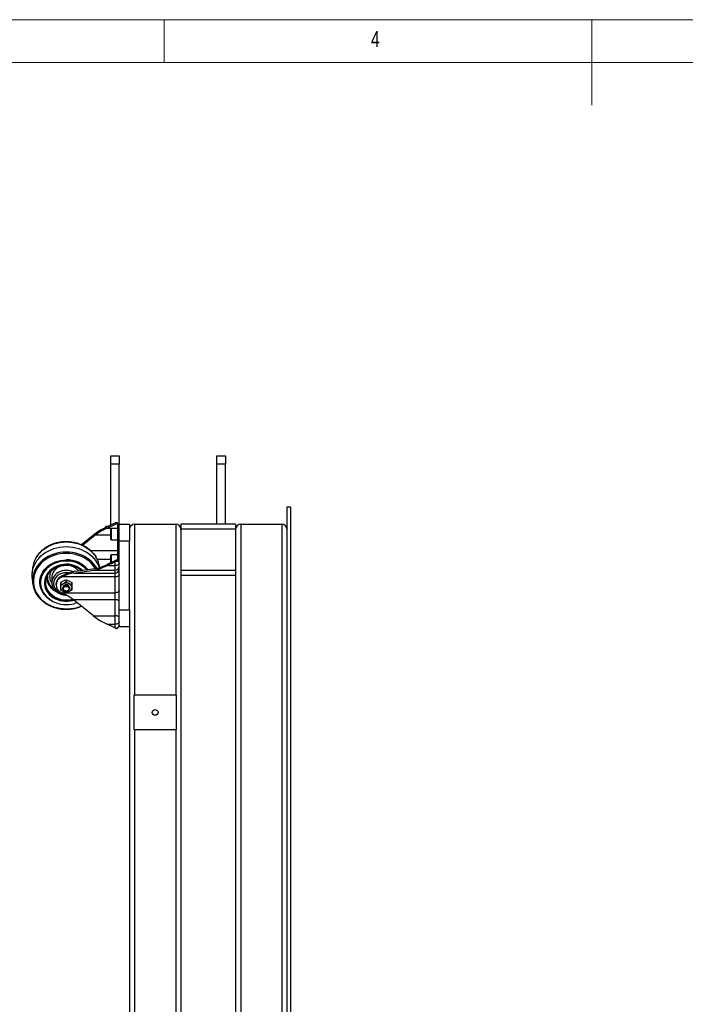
# Model space of a CAD drawing. Header units: millimetres. Extents: x 5 to 415, y 5 to 292.
# Tile 23 of 25: x 143 to 221, y 177 to 292. Entities that reach past the tile are written whole.
import ezdxf

# ---------------------------------------------------------------- set-up
doc = ezdxf.new("R2010")
doc.units = ezdxf.units.MM
doc.layers.add('NOTES', color=6, linetype='Continuous')
doc.layers.add('TRAIT-FORT', color=4, linetype='Continuous', lineweight=25)
doc.styles.add('SLDTEXTSTYLE0', font='TXT', dxfattribs={"width": 0.75})

msp = doc.modelspace()

# ---------------------------------------------------------------- linework, layer by layer
at = {"lineweight": 18}
for p, q in [((415, 292), (5, 292)), ((160, 287), (160, 292)), ((210, 292), (210, 282)), ((410, 287), (10, 287))]:
    msp.add_line(p, q, dxfattribs=at)
at = {"layer": 'TRAIT-FORT', "lineweight": 25}
for p, q in [((153.75, 241.03), (154.75, 241.03)), ((153.75, 240.03), (153.75, 241.03)), ((154.75, 241.03), (154.75, 240.03)), ((166.15, 241.03), (167.15, 241.03)), ((166.15, 240.03), (166.15, 241.03)), ((167.15, 241.03), (167.15, 240.03)), ((153.75, 232.92), (153.75, 240.03)), ((154.75, 240.03), (153.75, 240.03)), ((154.75, 233.03), (154.75, 240.03)), ((167.15, 240.03), (166.15, 240.03)), ((166.15, 233.03), (166.15, 240.03)), ((167.15, 233.03), (167.15, 240.03)), ((174.75, 235.03), (174.35, 235.03)), ((174.35, 235.03), (174.35, 118.03)), ((174.75, 235.03), (174.75, 118.03)), ((153.15, 232.63), (153.15, 232.73)), ((153.45, 232.78), (153.2, 232.78)), ((153.2, 232.78), (153.2, 232.66)), ((153.24, 232.54), (154.47, 233.13)), ((154.55, 232.54), (153.24, 232.54)), ((154.25, 233.16), (153.32, 232.71)), ((154.55, 232.51), (153.81, 232.51)), ((153.81, 232.51), (153.81, 231.21)), ((154.47, 233.13), (154.47, 233.22)), ((154.47, 233.22), (154.49, 233.21)), ((154.5, 233.2), (154.47, 233.21)), ((154.49, 233.21), (154.52, 233.17)), ((154.52, 233.17), (154.55, 233.15)), ((154.55, 233.15), (154.55, 232.97)), ((154.55, 232.97), (154.55, 229.55)), ((154.75, 233.03), (155.95, 233.03)), ((154.75, 231.03), (154.75, 233.03)), ((155.95, 233.03), (155.95, 231.03)), ((156.55, 233.03), (161.35, 233.03)), ((156.55, 233.03), (156.55, 213.03)), ((161.35, 233.03), (161.35, 213.03)), ((168.35, 233.03), (161.95, 233.03)), ((161.95, 233.03), (161.95, 232.43)), ((168.35, 233.03), (168.35, 232.43)), ((168.95, 233.03), (168.95, 120.03)), ((168.95, 233.03), (173.75, 233.03)), ((173.75, 233.03), (173.75, 120.03)), ((151.72, 231.74), (150.32, 230.61)), ((150.45, 230.56), (151.9, 231.73)), ((153.75, 231.73), (151.9, 231.73)), ((153.75, 231.27), (153.75, 232.45)), ((168.35, 232.43), (161.95, 232.43)), ((161.95, 232.43), (161.95, 227.63)), ((168.35, 232.43), (168.35, 227.63)), ((153.81, 231.21), (154.55, 231.21)), ((154.75, 223.03), (154.75, 231.03)), ((155.95, 231.03), (154.75, 231.03)), ((155.95, 223.03), (155.95, 231.03)), ((154.55, 229.92), (151.42, 229.92)), ((153.75, 228.53), (153.75, 229.39)), ((154.55, 229.45), (153.81, 229.45)), ((153.81, 229.45), (153.81, 228.56)), ((154.55, 229.55), (154.55, 228.89)), ((144.62, 227.9), (144.56, 227.31)), ((148.55, 228.23), (148.83, 228.22)), ((152.17, 228.94), (153.75, 228.94)), ((154.47, 228.87), (153.24, 228.29)), ((153.32, 228.19), (154.25, 228.63)), ((153.32, 228.19), (154.25, 228.19)), ((154.25, 228.63), (154.25, 228.19)), ((154.25, 228.19), (154.25, 227.65)), ((154.47, 228.78), (154.47, 228.87)), ((154.49, 228.81), (154.47, 228.78)), ((154.52, 228.91), (154.49, 228.81)), ((154.55, 228.89), (154.52, 228.91)), ((144.56, 226.75), (144.62, 226.16)), ((146.85, 226.75), (146.87, 226.16)), ((148.06, 226.98), (147.96, 226.93)), ((147.96, 226.82), (147.96, 226.93)), ((147.96, 226.82), (148.06, 226.87)), ((154.25, 226.87), (148.06, 226.87)), ((149.39, 227.32), (151.72, 227.65)), ((149.39, 227.32), (154.25, 227.32)), ((151.9, 227.83), (149.66, 227.52)), ((151.72, 227.65), (154.25, 227.65)), ((154.25, 227.65), (154.25, 227.32)), ((154.25, 227.32), (154.25, 226.87)), ((154.25, 226.87), (154.25, 225.01)), ((168.35, 227.63), (161.95, 227.63)), ((161.95, 227.63), (161.95, 227.03)), ((161.95, 227.03), (161.95, 126.03)), ((168.35, 227.03), (161.95, 227.03)), ((168.35, 227.63), (168.35, 227.03)), ((168.35, 227.03), (168.35, 126.03)), ((145.55, 226.2), (145.55, 226.18)), ((146.87, 226.26), (146.87, 226.16)), ((147.35, 226.04), (147.35, 225.94)), ((147.9, 226.21), (147.9, 225.98)), ((147.9, 225.97), (147.9, 226.2)), ((148.15, 225.62), (148.15, 225.53)), ((148.55, 226.29), (148.55, 226.52)), ((148.56, 226.52), (148.56, 226.29)), ((148.95, 225.53), (148.95, 225.62)), ((149.2, 225.98), (149.2, 226.21)), ((149.2, 226.2), (149.2, 225.97)), ((147.96, 225.05), (148.06, 225.01)), ((148.06, 225.01), (154.25, 225.01)), ((154.25, 225.01), (154.25, 224.19)), ((154.25, 224.19), (149.39, 224.19)), ((151.72, 222.32), (149.39, 224.19)), ((154.25, 224.19), (154.25, 222.32)), ((151.72, 222.32), (154.25, 222.32)), ((154.25, 222.32), (154.25, 221.34)), ((154.75, 223.03), (155.95, 223.03)), ((154.75, 221.03), (154.75, 223.03)), ((155.95, 223.03), (155.95, 221.6)), ((153.32, 221.34), (154.25, 221.34)), ((154.25, 220.9), (153.32, 221.34)), ((154.25, 221.34), (154.25, 220.9)), ((154.72, 221.16), (154.74, 221.25)), ((155.95, 221.03), (154.75, 221.03)), ((155.95, 221.6), (155.95, 129.46)), ((154.47, 220.84), (154.49, 220.85)), ((154.47, 220.84), (154.47, 220.84)), ((156.45, 213.03), (156.45, 209.03)), ((161.45, 213.03), (156.45, 213.03)), ((161.45, 209.03), (161.45, 213.03)), ((156.45, 209.03), (161.45, 209.03)), ((156.55, 209.03), (156.55, 144.03)), ((161.35, 209.03), (161.35, 144.03))]:
    msp.add_line(p, q, dxfattribs=at)
at = {"layer": 'TRAIT-FORT', "lineweight": 25, "flags": 128}
for points in [[(144.56, 226.75), (144.55, 226.95), (144.56, 227.27), (144.6, 227.58), (144.68, 227.89), (144.8, 228.19), (144.94, 228.49), (145.12, 228.77), (145.33, 229.03), (145.56, 229.28), (145.82, 229.51), (146.11, 229.71), (146.42, 229.89), (146.74, 230.05), (147.09, 230.18), (147.44, 230.28), (147.8, 230.36), (148.18, 230.4), (148.55, 230.41)], [(145.05, 229.15), (145.14, 229.29), (145.34, 229.55), (145.57, 229.8), (145.83, 230.03), (146.11, 230.24), (146.42, 230.43), (146.74, 230.59), (147.09, 230.72), (147.44, 230.82), (147.8, 230.9), (148.18, 230.94), (148.55, 230.96)], [(148.55, 230.96), (148.93, 230.94), (149.3, 230.9), (149.66, 230.82), (150.02, 230.72), (150.36, 230.59), (150.68, 230.43), (150.99, 230.24), (151.27, 230.03), (151.53, 229.8), (151.76, 229.55), (151.96, 229.29), (152.03, 229.18)], [(148.55, 230.41), (148.93, 230.4), (149.3, 230.36), (149.66, 230.28), (150.02, 230.18), (150.36, 230.05), (150.68, 229.89), (150.99, 229.71), (151.28, 229.51), (151.54, 229.28), (151.78, 229.03), (151.98, 228.77), (152.16, 228.49), (152.31, 228.19), (152.4, 227.95)], [(148.55, 229.61), (148.18, 229.59), (147.81, 229.55), (147.46, 229.47), (147.11, 229.37), (146.77, 229.24), (146.45, 229.08), (146.15, 228.89), (145.87, 228.69), (145.62, 228.46), (145.4, 228.21), (145.2, 227.94), (145.04, 227.66), (144.91, 227.37), (144.81, 227.06), (144.75, 226.76), (144.72, 226.44), (144.73, 226.13), (144.77, 225.82), (144.85, 225.51), (144.97, 225.21), (145.12, 224.93), (145.3, 224.65), (145.51, 224.4), (145.75, 224.16), (146.01, 223.94), (146.3, 223.74), (146.61, 223.57), (146.94, 223.42), (147.28, 223.31), (147.63, 223.22), (148, 223.16), (148.37, 223.13), (148.74, 223.13), (149.1, 223.16), (149.47, 223.22), (149.82, 223.31), (150.17, 223.42), (150.29, 223.47)], [(148.55, 229.77), (148.18, 229.76), (147.8, 229.71), (147.44, 229.64), (147.09, 229.54), (146.74, 229.4), (146.42, 229.25), (146.11, 229.06), (145.83, 228.85), (145.57, 228.62), (145.34, 228.37), (145.14, 228.11), (144.97, 227.82), (144.83, 227.53), (144.77, 227.38)], [(152.11, 227.88), (151.96, 228.11), (151.76, 228.37), (151.53, 228.62), (151.27, 228.85), (150.99, 229.06), (150.68, 229.25), (150.36, 229.4), (150.02, 229.54), (149.66, 229.64), (149.3, 229.71), (148.93, 229.76), (148.55, 229.77)], [(151.96, 227.84), (151.9, 227.94), (151.7, 228.21), (151.48, 228.46), (151.23, 228.69), (150.95, 228.89), (150.65, 229.08), (150.33, 229.24), (150, 229.37), (149.65, 229.47), (149.29, 229.55), (148.92, 229.59), (148.55, 229.61)], [(146.92, 224.05), (146.69, 224.18), (146.44, 224.37), (146.21, 224.57), (146.01, 224.8), (145.83, 225.04), (145.69, 225.29), (145.59, 225.56), (145.52, 225.84), (145.48, 226.12), (145.48, 226.4), (145.52, 226.68), (145.59, 226.95), (145.69, 227.22), (145.83, 227.48), (146.01, 227.72), (146.21, 227.94), (146.44, 228.15), (146.69, 228.33), (146.97, 228.49), (147.26, 228.62), (147.57, 228.72), (147.89, 228.8), (148.22, 228.84), (148.55, 228.86)], [(148.55, 228.72), (148.23, 228.71), (147.91, 228.66), (147.59, 228.59), (147.29, 228.49), (147, 228.36), (146.74, 228.2), (146.49, 228.03), (146.26, 227.83), (146.07, 227.61), (145.9, 227.37), (145.76, 227.12), (145.66, 226.86), (145.59, 226.59), (145.56, 226.32), (145.56, 226.04), (145.59, 225.77), (145.66, 225.5), (145.76, 225.24), (145.9, 224.99), (146.07, 224.76), (146.26, 224.54), (146.49, 224.34), (146.74, 224.16), (147, 224.01), (147.29, 223.88), (147.59, 223.78), (147.91, 223.7), (148.23, 223.66), (148.55, 223.64), (148.88, 223.66), (149.2, 223.7), (149.51, 223.78), (149.79, 223.87)], [(148.55, 228.34), (148.25, 228.33), (147.95, 228.28), (147.66, 228.21), (147.39, 228.1), (147.13, 227.97), (146.89, 227.82), (146.67, 227.64), (146.48, 227.44), (146.32, 227.22), (146.19, 226.99), (146.09, 226.75), (146.03, 226.5), (146, 226.25), (146.01, 225.99), (146.06, 225.74), (146.14, 225.49), (146.25, 225.25), (146.39, 225.03), (146.57, 224.82), (146.77, 224.63), (147, 224.47), (147.25, 224.32), (147.52, 224.21), (147.81, 224.12), (148.1, 224.06), (148.4, 224.03), (148.7, 224.03), (149, 224.06), (149.3, 224.12), (149.44, 224.16)], [(146.62, 225.02), (146.48, 225.2), (146.34, 225.43), (146.25, 225.66), (146.18, 225.91), (146.16, 226.15), (146.17, 226.4), (146.21, 226.65), (146.29, 226.89), (146.41, 227.12), (146.55, 227.34), (146.73, 227.54), (146.94, 227.71), (147.17, 227.87), (147.42, 228), (147.47, 228.03)], [(148.55, 228.23), (148.3, 228.21), (148.06, 228.17), (147.83, 228.09), (147.61, 227.99), (147.42, 227.86), (147.25, 227.71), (147.1, 227.54), (146.99, 227.35), (146.91, 227.15), (146.86, 226.95), (146.85, 226.75)], [(154.75, 228.46), (154.74, 228.4), (154.71, 228.35), (154.67, 228.31), (154.6, 228.27), (154.53, 228.24), (154.44, 228.21), (154.35, 228.2), (154.25, 228.19)], [(148.55, 227.62), (148.31, 227.61), (148.07, 227.56), (147.84, 227.49), (147.62, 227.39), (147.43, 227.26), (147.26, 227.11), (147.12, 226.94), (147.01, 226.76), (146.93, 226.56), (146.88, 226.36), (146.87, 226.26)], [(154.75, 227.13), (154.74, 227.08), (154.71, 227.03), (154.67, 226.99), (154.6, 226.95), (154.53, 226.91), (154.44, 226.89), (154.35, 226.87), (154.25, 226.87)], [(149.2, 225.62), (149.18, 225.5), (149.13, 225.38), (149.05, 225.27), (148.94, 225.18), (148.81, 225.12), (148.66, 225.08), (148.51, 225.07), (148.36, 225.1), (148.23, 225.15), (148.1, 225.22), (148.01, 225.32), (147.94, 225.44), (147.91, 225.56), (147.91, 225.69), (147.94, 225.81), (148.01, 225.93), (148.1, 226.02), (148.23, 226.1), (148.36, 226.15), (148.51, 226.17), (148.66, 226.17), (148.81, 226.13), (148.94, 226.06), (149.05, 225.98), (149.13, 225.87), (149.18, 225.75), (149.2, 225.62)], [(148.55, 225.87), (148.67, 225.86), (148.78, 225.81), (148.86, 225.74), (148.92, 225.66), (148.95, 225.56), (148.94, 225.46), (148.9, 225.36), (148.82, 225.28), (148.72, 225.23), (148.61, 225.2), (148.49, 225.2), (148.38, 225.23), (148.28, 225.28), (148.2, 225.36), (148.16, 225.46), (148.15, 225.56), (148.18, 225.66), (148.24, 225.74), (148.33, 225.81), (148.43, 225.86), (148.55, 225.87)], [(148.55, 225.76), (148.66, 225.74), (148.76, 225.7), (148.83, 225.63), (148.87, 225.54), (148.87, 225.44), (148.83, 225.35), (148.76, 225.28), (148.66, 225.24), (148.55, 225.22), (148.44, 225.24), (148.34, 225.28), (148.27, 225.35), (148.24, 225.44), (148.24, 225.54), (148.27, 225.63), (148.34, 225.7), (148.44, 225.74), (148.55, 225.76)], [(148.55, 223.1), (148.18, 223.12), (147.8, 223.16), (147.44, 223.24), (147.09, 223.34), (146.74, 223.47), (146.42, 223.63), (146.11, 223.81), (145.83, 224.02), (145.57, 224.25), (145.34, 224.5), (145.14, 224.77), (145.07, 224.87)], [(154.75, 225.27), (154.74, 225.22), (154.71, 225.17), (154.67, 225.12), (154.6, 225.08), (154.53, 225.05), (154.44, 225.03), (154.35, 225.01), (154.25, 225.01)], [(154.75, 224.06), (154.74, 224.08), (154.71, 224.11), (154.67, 224.13), (154.6, 224.15), (154.53, 224.17), (154.44, 224.18), (154.35, 224.19), (154.25, 224.19)], [(154.75, 222.18), (154.74, 222.2), (154.71, 222.23), (154.67, 222.25), (154.6, 222.27), (154.53, 222.29), (154.44, 222.3), (154.35, 222.31), (154.25, 222.32)], [(154.75, 221.61), (154.74, 221.56), (154.71, 221.51), (154.67, 221.46), (154.6, 221.42), (154.53, 221.39), (154.44, 221.36), (154.35, 221.35), (154.25, 221.34)]]:
    msp.add_lwpolyline(points, dxfattribs=at)
at = {"layer": 'TRAIT-FORT', "lineweight": 25}
msp.add_circle((158.95, 211.03), 0.34, dxfattribs=at)
for centre, radius, start, end in [((153.2, 232.73), 0.05, 90, 180), ((153.81, 232.45), 0.0625, 90, 180), ((154.41, 233.26), 0.145, 294.9566, 319.1808), ((156.55, 232.43), 0.6, 90, 180), ((161.35, 232.43), 0.6, 0, 90), ((168.95, 232.43), 0.6, 90, 180), ((173.75, 232.43), 0.6, 0, 90), ((153.81, 231.27), 0.0625, 180, 270), ((147.57, 227.59), 2.96, 148.2235, 174.1323), ((147.58, 227.59), 2.97, 148.2865, 174.0909), ((149.52, 227.59), 2.97, 7.3881, 32.3951), ((153.81, 229.39), 0.0625, 90, 180), ((148.47, 225.61), 3.13, 88.5077, 142.1295), ((148.62, 225.61), 3.25, 40.4455, 91.2617), ((148.61, 225.55), 3.2, 42.3589, 91.0883), ((148.61, 225.52), 3.2, 42.8908, 91.0704), ((148.59, 225.59), 2.76, 47.8559, 90.9086), ((148.59, 226.43), 1.8, 39.1179, 91.1167), ((148.61, 225.68), 2.56, 48.871, 85.0398), ((154.25, 228.14), 0.497, 269.6069, 359.6015), ((154.41, 229), 0.145, 294.9566, 319.1808), ((147.5, 226.44), 2.89, 160.9469, 212.9629), ((147.81, 226.19), 2.26, 143.4483, 179.5805), ((147.97, 226.86), 1.73, 183.3997, 210.3426), ((148.36, 226), 1.01, 112.8816, 177.7189), ((148.31, 225.94), 0.953, 111.4762, 248.5238), ((148.56, 225.7), 1.92, 65.9305, 90.2013), ((154.25, 227.82), 0.497, 269.6069, 359.6015), ((147.57, 226.46), 2.97, 185.8748, 212.4087), ((148.31, 227.08), 2.14, 210.9765, 244.3239), ((148.41, 225.85), 0.62, 145.2879, 146.1293), ((148.41, 225.62), 0.62, 145.2879, 146.1293), ((148.52, 225.59), 0.369, 84.9783, 175.5266), ((148.55, 225.63), 0.886, 89.6687, 90.3313), ((148.55, 225.4), 0.886, 89.6687, 90.3313), ((148.58, 225.59), 0.369, 4.4734, 95.0217), ((148.69, 225.85), 0.62, 33.8707, 34.7121), ((148.69, 225.62), 0.62, 33.8707, 34.7121), ((148.55, 226.82), 2.64, 223.1474, 286.0939), ((148.41, 225.69), 0.62, 213.8707, 214.7121), ((148.55, 225.91), 0.886, 269.6687, 270.3313), ((148.69, 225.69), 0.62, 325.2879, 326.1293)]:
    msp.add_arc(centre, radius, start, end, dxfattribs=at)
for centre, major_axis, ratio, start_param, end_param in [((153.32, 232.08), (2.13, 1.09), 0.239876, 1.448968, 2.292749), ((153.24, 232.01), (1.77, 0.91), 0.239876, 1.448968, 2.292749), ((154.25, 232.89), (0.485, 0.295), 0.4132, 1.032239, 1.324849), ((154.25, 232.35), (0, 0.778), 0.642688, 4.712389, 5.639684), ((154.25, 230.17), (0, 0.778), 0.642688, 3.785094, 4.712389), ((153.32, 228.83), (2.13, 1.09), 0.239876, 3.74678, 4.590561), ((153.24, 228.82), (1.77, 0.91), 0.239876, 3.74678, 4.590561), ((154.25, 228.9), (0.485, 0.295), 0.4132, 4.466442, 4.759051), ((148.06, 226.34), (2.13, 1.09), 0.239876, 0.605187, 1.448968), ((148.06, 226.34), (1.77, 0.91), 0.239876, 0.605187, 1.448968), ((148.06, 224.47), (1.77, -0.91), 0.239876, 0.848844, 1.692625), ((153.32, 221.98), (2.13, -1.09), 0.239876, 3.990436, 4.834217), ((154.25, 221.17), (0.485, -0.295), 0.4132, 4.958336, 5.250946)]:
    msp.add_ellipse(centre, major_axis=major_axis, ratio=ratio, start_param=start_param, end_param=end_param, dxfattribs=at)
for points, knots in [([(154.39, 233.21), (154.41, 233.22), (154.44, 233.22), (154.46, 233.22), (154.47, 233.22)], [0, 0, 0, 0, 0.57945, 1, 1, 1, 1]), ([(154.75, 232.73), (154.75, 232.78), (154.74, 232.87), (154.69, 233.01), (154.61, 233.13), (154.53, 233.18), (154.49, 233.21)], [0, 0, 0, 0, 0.254353, 0.513732, 0.765525, 1, 1, 1, 1]), ([(154.56, 233.16), (154.55, 233.16), (154.55, 233.18), (154.53, 233.18), (154.52, 233.19)], [0, 0, 0, 0, 0.530812, 1, 1, 1, 1]), ([(148.55, 230.98), (148.43, 230.97), (148.26, 230.97), (148.01, 230.94), (147.8, 230.92), (147.55, 230.87), (147.29, 230.8), (147.03, 230.72), (146.76, 230.61), (146.5, 230.49), (146.24, 230.34), (146, 230.18), (145.77, 230), (145.55, 229.8), (145.35, 229.59), (145.19, 229.38), (145.1, 229.23), (145.06, 229.17)], [0, 0, 0, 0, 0.084569, 0.118818, 0.175651, 0.234645, 0.297911, 0.363921, 0.432067, 0.501872, 0.573004, 0.64523, 0.718388, 0.792369, 0.867102, 0.942551, 1, 1, 1, 1]), ([(152.03, 229.2), (152.02, 229.21), (151.96, 229.31), (151.83, 229.48), (151.64, 229.71), (151.42, 229.92), (151.19, 230.12), (150.93, 230.3), (150.66, 230.46), (150.38, 230.6), (150.08, 230.71), (149.79, 230.81), (149.5, 230.88), (149.25, 230.92), (149.02, 230.95), (148.79, 230.97), (148.64, 230.97), (148.55, 230.98)], [0, 0, 0, 0, 0.010907, 0.088936, 0.166917, 0.244817, 0.322594, 0.400186, 0.477497, 0.554368, 0.630503, 0.705266, 0.776991, 0.842183, 0.888364, 0.939473, 1, 1, 1, 1]), ([(148.55, 228.3), (148.4, 228.29), (148.08, 228.28), (147.7, 228.18), (147.4, 228.06), (147.1, 227.92), (146.77, 227.69), (146.49, 227.4), (146.32, 227.15), (146.18, 226.9), (146.07, 226.57), (146.03, 226.18), (146.07, 225.78), (146.18, 225.45), (146.32, 225.2), (146.49, 224.95), (146.77, 224.67), (147.1, 224.44), (147.4, 224.29), (147.7, 224.17), (148.08, 224.08), (148.55, 224.04), (149, 224.07), (149.27, 224.15), (149.4, 224.19)], [0, 0, 0, 0, 0.052432, 0.108005, 0.136981, 0.165962, 0.225074, 0.284186, 0.313161, 0.342143, 0.397716, 0.450148, 0.50258, 0.558153, 0.587129, 0.61611, 0.675222, 0.734334, 0.763309, 0.792291, 0.847864, 0.900296, 0.952728, 1, 1, 1, 1]), ([(148.55, 228.27), (148.4, 228.27), (148.09, 228.25), (147.71, 228.15), (147.41, 228.04), (147.12, 227.9), (146.79, 227.67), (146.47, 227.33), (146.24, 226.96), (146.1, 226.57), (146.06, 226.18), (146.1, 225.79), (146.21, 225.46), (146.35, 225.21), (146.52, 224.96), (146.79, 224.68), (147.18, 224.41), (147.63, 224.22), (148.09, 224.11), (148.55, 224.07), (148.99, 224.1), (149.26, 224.18), (149.39, 224.21)], [0, 0, 0, 0, 0.052459, 0.10806, 0.137057, 0.166047, 0.225189, 0.284331, 0.342244, 0.397845, 0.450304, 0.502763, 0.558364, 0.587361, 0.616352, 0.675493, 0.734635, 0.792548, 0.848149, 0.900608, 0.953067, 1, 1, 1, 1]), ([(147.48, 228.02), (147.52, 228.04), (147.63, 228.09), (147.82, 228.14), (148.01, 228.19), (148.19, 228.21), (148.36, 228.23), (148.48, 228.23), (148.55, 228.23)], [0, 0, 0, 0, 0.128349, 0.340403, 0.53295, 0.669876, 0.821582, 1, 1, 1, 1]), ([(150.38, 227.62), (150.36, 227.64), (150.23, 227.77), (150, 227.92), (149.71, 228.06), (149.4, 228.18), (149.02, 228.28), (148.7, 228.29), (148.55, 228.3)], [0, 0, 0, 0, 0.042519, 0.293984, 0.417249, 0.540539, 0.77695, 1, 1, 1, 1]), ([(150.34, 227.61), (150.33, 227.63), (150.21, 227.76), (149.91, 227.94), (149.48, 228.14), (149.01, 228.25), (148.7, 228.27), (148.55, 228.27)], [0, 0, 0, 0, 0.033114, 0.287132, 0.535873, 0.774684, 1, 1, 1, 1]), ([(154.39, 228.71), (154.41, 228.72), (154.44, 228.74), (154.46, 228.77), (154.47, 228.78)], [0, 0, 0, 0, 0.579451, 1, 1, 1, 1]), ([(154.39, 228.71), (154.44, 228.71), (154.55, 228.72), (154.66, 228.72), (154.74, 228.73), (154.75, 228.74), (154.75, 228.74)], [0, 0, 0, 0, 0.229751, 0.482093, 0.744825, 1, 1, 1, 1]), ([(154.49, 228.81), (154.53, 228.81), (154.61, 228.8), (154.69, 228.78), (154.74, 228.76), (154.75, 228.75), (154.75, 228.74)], [0, 0, 0, 0, 0.234475, 0.486268, 0.745647, 1, 1, 1, 1]), ([(146.35, 227), (146.35, 226.97), (146.33, 226.82), (146.37, 226.55), (146.48, 226.2), (146.69, 225.86), (146.9, 225.63), (147.05, 225.53), (147.08, 225.5)], [0, 0, 0, 0, 0.062782, 0.266478, 0.482376, 0.707249, 0.936894, 1, 1, 1, 1]), ([(146.88, 226.14), (146.87, 226.15), (146.84, 226.2), (146.76, 226.35), (146.67, 226.59), (146.64, 226.9), (146.68, 227.19), (146.76, 227.46), (146.86, 227.61), (146.9, 227.67)], [0, 0, 0, 0, 0.010919, 0.112378, 0.306921, 0.490469, 0.674017, 0.868559, 1, 1, 1, 1]), ([(148.55, 227.35), (148.46, 227.34), (148.27, 227.34), (148, 227.27), (147.73, 227.15), (147.5, 226.99), (147.31, 226.79), (147.17, 226.56), (147.09, 226.33), (147.06, 226.1), (147.09, 225.86), (147.17, 225.63), (147.31, 225.41), (147.5, 225.21), (147.73, 225.04), (148, 224.93), (148.21, 224.87), (148.32, 224.86), (148.34, 224.86)], [0, 0, 0, 0, 0.061048, 0.125753, 0.193148, 0.261973, 0.330798, 0.398193, 0.462898, 0.523946, 0.584994, 0.649699, 0.717094, 0.785919, 0.854744, 0.922139, 0.986844, 1, 1, 1, 1]), ([(148.88, 227.31), (148.86, 227.32), (148.75, 227.35), (148.64, 227.35), (148.55, 227.35)], [0, 0, 0, 0, 0.195786, 1, 1, 1, 1]), ([(150.22, 227.66), (150.23, 227.65), (150.24, 227.63), (150.25, 227.61), (150.25, 227.6)], [0, 0, 0, 0, 0.4126776, 1, 1, 1, 1]), ([(146.88, 226.26), (146.88, 226.23), (146.87, 226.13), (146.89, 225.96), (146.94, 225.77), (147.03, 225.59), (147.13, 225.42), (147.26, 225.27), (147.41, 225.13), (147.57, 225.02), (147.75, 224.92), (147.93, 224.85), (148.09, 224.81), (148.24, 224.78), (148.39, 224.76), (148.49, 224.75), (148.55, 224.75)], [0, 0, 0, 0, 0.041952, 0.126744, 0.214322, 0.294199, 0.37412, 0.453962, 0.533519, 0.612433, 0.690018, 0.764596, 0.833273, 0.882012, 0.934732, 1, 1, 1, 1]), ([(147.9, 226.21), (147.96, 226.24), (148.07, 226.32), (148.29, 226.43), (148.45, 226.49), (148.55, 226.52)], [0, 0, 0, 0, 0.268143, 0.542157, 1, 1, 1, 1]), ([(147.9, 225.98), (147.96, 225.99), (148.07, 226.03), (148.29, 226.13), (148.45, 226.23), (148.55, 226.29)], [0, 0, 0, 0, 0.268143, 0.542157, 1, 1, 1, 1]), ([(147.9, 225.34), (147.9, 225.39), (147.9, 225.48), (147.9, 225.69), (147.9, 225.86), (147.9, 225.97)], [0, 0, 0, 0, 0.268143, 0.542157, 1, 1, 1, 1]), ([(148.56, 226.52), (148.61, 226.5), (148.73, 226.46), (148.94, 226.37), (149.1, 226.27), (149.2, 226.21)], [0, 0, 0, 0, 0.2681431, 0.5421571, 1, 1, 1, 1]), ([(148.56, 226.29), (148.61, 226.25), (148.73, 226.18), (148.94, 226.06), (149.1, 226.01), (149.2, 225.98)], [0, 0, 0, 0, 0.268143, 0.542157, 1, 1, 1, 1]), ([(149.2, 225.97), (149.2, 225.9), (149.2, 225.78), (149.2, 225.55), (149.2, 225.42), (149.2, 225.34)], [0, 0, 0, 0, 0.268143, 0.542157, 1, 1, 1, 1]), ([(145.08, 224.84), (145.09, 224.84), (145.14, 224.74), (145.27, 224.58), (145.46, 224.35), (145.68, 224.13), (145.92, 223.94), (146.17, 223.76), (146.44, 223.6), (146.73, 223.46), (147.02, 223.34), (147.31, 223.25), (147.6, 223.18), (147.86, 223.13), (148.08, 223.1), (148.31, 223.09), (148.59, 223.08), (148.84, 223.09), (149.09, 223.11), (149.3, 223.14), (149.55, 223.19), (149.81, 223.25), (150.07, 223.34), (150.24, 223.41), (150.33, 223.44)], [0, 0, 0, 0, 0.004919, 0.059514, 0.114074, 0.168579, 0.222998, 0.277286, 0.331379, 0.385163, 0.438433, 0.490742, 0.540927, 0.58654, 0.618851, 0.654611, 0.69696, 0.75668, 0.780865, 0.820999, 0.862659, 0.907335, 0.953949, 1, 1, 1, 1]), ([(148.55, 225.02), (148.49, 225.04), (148.37, 225.08), (148.21, 225.15), (148.05, 225.24), (147.95, 225.3), (147.9, 225.33)], [0, 0, 0, 0, 0.2678983, 0.5416622, 0.7688541, 1, 1, 1, 1]), ([(149.2, 225.33), (149.14, 225.3), (149.03, 225.22), (148.81, 225.11), (148.65, 225.05), (148.56, 225.02)], [0, 0, 0, 0, 0.2681431, 0.5421571, 1, 1, 1, 1]), ([(154.72, 221.16), (154.7, 221.11), (154.66, 221.02), (154.54, 220.91), (154.44, 220.86), (154.39, 220.84)], [0, 0, 0, 0, 0.330657, 0.681012, 1, 1, 1, 1]), ([(154.47, 220.84), (154.49, 220.85), (154.55, 220.88), (154.63, 220.98), (154.7, 221.08), (154.71, 221.14), (154.72, 221.16)], [0, 0, 0, 0, 0.153534, 0.507212, 0.868573, 1, 1, 1, 1]), ([(154.74, 221.21), (154.74, 221.2), (154.73, 221.15), (154.69, 221.05), (154.61, 220.93), (154.53, 220.87), (154.49, 220.85)], [0, 0, 0, 0, 0.062966, 0.38892, 0.705342, 1, 1, 1, 1]), ([(154.39, 220.84), (154.41, 220.84), (154.44, 220.83), (154.46, 220.83), (154.47, 220.84)], [0, 0, 0, 0, 0.57945, 1, 1, 1, 1])]:
    msp.add_open_spline(points, degree=3, knots=knots, dxfattribs=at)

# ---------------------------------------------------------------- texts
at = {"layer": 'NOTES', "insert": (184.17, 290.67), "char_height": 1.85, "attachment_point": 1, "style": 'SLDTEXTSTYLE0'}
msp.add_mtext('4', dxfattribs=at)

doc.saveas('drawing.dxf')
